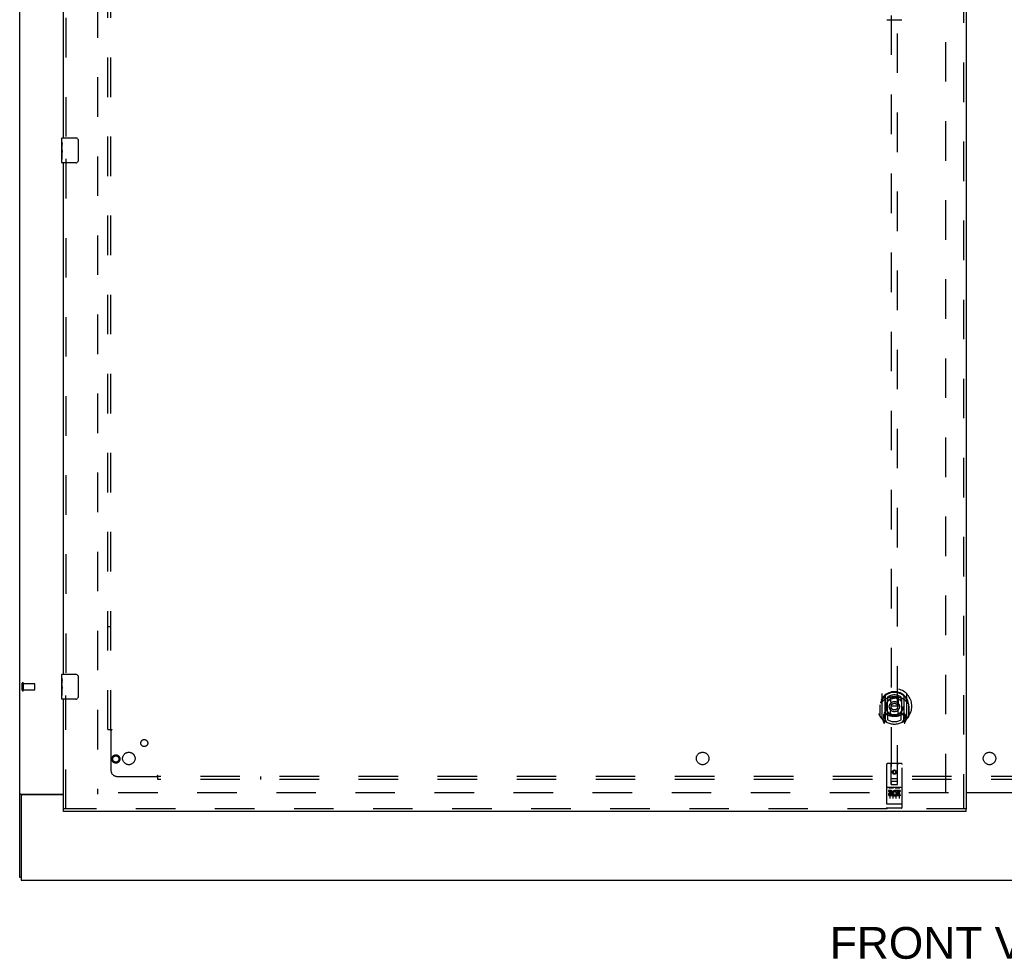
# Model space of a CAD drawing. Header units: inches. Extents: x 0 to 288, y 0 to 186.
# Tile 4 of 73: x 60 to 99, y 52 to 89. Entities that reach past the tile are written whole.
import ezdxf

# ---------------------------------------------------------------- set-up
doc = ezdxf.new("R2010")
doc.units = ezdxf.units.IN
doc.header["$LTSCALE"] = 15.847458
doc.header["$MEASUREMENT"] = 0
doc.linetypes.add('HIDDEN', pattern=[0.2, 0.1, -0.1])
doc.layers.get('0').update_dxf_attribs({"linetype": 'CONTINUOUS'})
for name, color, linetype in [('DEFAULT_2', 8, 'HIDDEN'), ('DIMENSIONS', 7, 'CONTINUOUS'), ('LEFTHAND_DOOR_ASSEMBLY', 7, 'CONTINUOUS'), ('SUBPANEL', 7, 'CONTINUOUS')]:
    doc.layers.add(name, color=color, linetype=linetype)
doc.styles.get("Standard").update_dxf_attribs({"font": 'arial.ttf'})

msp = doc.modelspace()

# ---------------------------------------------------------------- linework, layer by layer
at = {"color": 3, "linetype": 'Continuous'}
for p, q in [((59.806, 54.933), (59.806, 134.725)), ((59.846, 58.277), (61.556, 58.277)), ((59.858, 58.186), (59.858, 54.829)), ((61.556, 58.246), (59.918, 58.246)), ((97.743, 58.344), (99.618, 58.344)), ((99.618, 58.329), (97.743, 58.329)), ((59.858, 54.829), (137.504, 54.829))]:
    msp.add_line(p, q, dxfattribs=at)
at = {"color": 7, "linetype": 'Continuous'}
for p, q in [((59.91, 58.246), (59.806, 58.246)), ((59.91, 58.245), (59.91, 58.246)), ((59.858, 54.933), (59.806, 54.933))]:
    msp.add_line(p, q, dxfattribs=at)
at = {"color": 3, "linetype": 'Continuous'}
msp.add_lwpolyline([(59.846, 58.277), (59.844, 58.275), (59.842, 58.274), (59.84, 58.272), (59.837, 58.271), (59.834, 58.269), (59.831, 58.268), (59.828, 58.266), (59.825, 58.265), (59.823, 58.263), (59.82, 58.262), (59.817, 58.26), (59.815, 58.259), (59.812, 58.257), (59.81, 58.255), (59.809, 58.254), (59.807, 58.252), (59.807, 58.25), (59.806, 58.249), (59.806, 58.247), (59.806, 58.246)], dxfattribs=at)
at = {"color": 7, "linetype": 'Continuous'}
for points in [[(59.928, 58.277), (59.928, 58.275), (59.928, 58.274), (59.928, 58.272), (59.928, 58.271), (59.927, 58.269), (59.926, 58.267), (59.925, 58.265), (59.924, 58.264), (59.922, 58.262), (59.921, 58.261), (59.919, 58.259), (59.918, 58.258), (59.916, 58.257), (59.914, 58.255), (59.913, 58.254), (59.912, 58.252), (59.911, 58.251), (59.91, 58.249)], [(59.91, 58.249), (59.91, 58.248), (59.91, 58.246)]]:
    msp.add_lwpolyline(points, dxfattribs=at)
at = {"color": 3, "linetype": 'Continuous'}
msp.add_arc((59.918, 58.186), 0.06, 90, 180, dxfattribs=at)
at = {"layer": 'DEFAULT_2', "color": 8, "linetype": 'HIDDEN'}
for p, q in [((62.931, 131.381), (62.931, 58.277)), ((96.931, 58.308), (96.931, 131.35)), ((59.91, 62.437), (59.91, 62.721)), ((59.953, 62.437), (59.953, 62.721)), ((59.953, 62.703), (60.4, 62.703)), ((59.953, 62.455), (60.4, 62.455)), ((60.41, 62.465), (60.41, 62.693)), ((97.035, 58.329), (62.945, 58.329))]:
    msp.add_line(p, q, dxfattribs=at)
for centre, radius, start, end in [((59.931, 62.721), 0.0215, 360, 180), ((59.931, 62.437), 0.0215, 180, 0), ((60.4, 62.693), 0.01, 360, 90), ((60.4, 62.465), 0.01, 270, 0)]:
    msp.add_arc(centre, radius, start, end, dxfattribs=at)
at = {"layer": 'LEFTHAND_DOOR_ASSEMBLY', "color": 8, "linetype": 'HIDDEN'}
for p, q in [((97.639, 131.975), (97.639, 57.683)), ((61.66, 105.234), (61.66, 84.424)), ((94.743, 92.658), (94.743, 58.656)), ((94.993, 58.656), (94.993, 92.658)), ((61.66, 83.734), (61.66, 62.924)), ((61.66, 57.683), (61.66, 62.234)), ((94.368, 62.284), (94.368, 61.317)), ((94.486, 62.23), (94.486, 61.214)), ((94.493, 62.205), (94.493, 61.202)), ((94.586, 61.482), (94.586, 62.113)), ((94.593, 62.166), (94.593, 62.063)), ((94.705, 62.14), (94.736, 61.8)), ((95.031, 62.14), (95.001, 61.8)), ((95.143, 62.063), (95.143, 62.166)), ((95.151, 62.113), (95.151, 61.482)), ((95.243, 62.205), (95.243, 61.202)), ((95.251, 62.23), (95.251, 61.214)), ((95.368, 61.317), (95.368, 62.284)), ((94.286, 61.8), (94.301, 61.8)), ((94.286, 61.8), (94.286, 61.412)), ((94.293, 61.847), (94.293, 61.85)), ((94.293, 61.389), (94.293, 61.847)), ((94.705, 61.456), (94.736, 61.8)), ((95.001, 61.8), (94.736, 61.8)), ((95.031, 61.456), (95.001, 61.8)), ((95.451, 61.8), (95.436, 61.8)), ((95.443, 61.847), (95.443, 61.85)), ((95.443, 61.389), (95.443, 61.847)), ((95.451, 61.8), (95.451, 61.412)), ((94.372, 61.306), (94.443, 61.13)), ((94.486, 61.471), (94.426, 61.471)), ((94.426, 61.471), (94.426, 61.321)), ((94.426, 61.321), (94.493, 61.321)), ((94.463, 61.375), (94.434, 61.329)), ((94.464, 61.211), (94.469, 61.207)), ((94.471, 61.133), (94.486, 61.214)), ((94.563, 61.152), (94.493, 61.261)), ((94.496, 61.434), (94.496, 61.227)), ((94.586, 61.472), (94.513, 61.472)), ((94.581, 61.454), (94.516, 61.454)), ((94.593, 61.502), (94.593, 61.249)), ((95.143, 61.249), (95.143, 61.502)), ((95.223, 61.472), (95.151, 61.472)), ((95.221, 61.454), (95.155, 61.454)), ((95.243, 61.261), (95.173, 61.152)), ((95.241, 61.227), (95.241, 61.434)), ((95.243, 61.321), (95.311, 61.321)), ((95.311, 61.471), (95.251, 61.471)), ((95.251, 61.214), (95.265, 61.133)), ((95.271, 61.21), (95.272, 61.21)), ((95.272, 61.21), (95.272, 61.211)), ((95.272, 61.21), (95.272, 61.211)), ((95.302, 61.329), (95.273, 61.375)), ((95.293, 61.13), (95.364, 61.306)), ((95.311, 61.321), (95.311, 61.471)), ((94.556, 59.466), (94.556, 57.741)), ((95.151, 59.496), (94.586, 59.496)), ((94.742, 58.656), (94.738, 59.466)), ((94.868, 59.229), (94.806, 59.193)), ((94.868, 59.217), (94.816, 59.187)), ((94.931, 59.193), (94.868, 59.229)), ((94.868, 59.229), (94.868, 59.217)), ((94.921, 59.187), (94.868, 59.217)), ((94.995, 58.656), (94.998, 59.466)), ((95.181, 57.741), (95.181, 59.466)), ((94.74, 58.906), (94.996, 58.906)), ((94.806, 59.193), (94.816, 59.187)), ((94.806, 59.193), (94.806, 59.12)), ((94.806, 59.12), (94.816, 59.126)), ((94.806, 59.12), (94.868, 59.084)), ((94.816, 59.187), (94.816, 59.126)), ((94.816, 59.126), (94.868, 59.096)), ((94.868, 59.096), (94.921, 59.126)), ((94.868, 59.084), (94.931, 59.12)), ((94.868, 59.084), (94.868, 59.096)), ((94.931, 59.193), (94.921, 59.187)), ((94.921, 59.126), (94.921, 59.187)), ((94.931, 59.12), (94.921, 59.126)), ((94.931, 59.12), (94.931, 59.193)), ((95.151, 58.539), (94.586, 58.539)), ((94.724, 58.417), (94.631, 58.417)), ((94.631, 58.417), (94.631, 58.375)), ((94.657, 58.523), (94.829, 58.523)), ((94.742, 58.656), (94.743, 58.656)), ((94.743, 58.656), (94.993, 58.656)), ((94.953, 58.781), (94.783, 58.781)), ((94.907, 58.523), (95.079, 58.523)), ((95.1, 58.417), (94.944, 58.417)), ((94.944, 58.417), (94.944, 58.405)), ((94.993, 58.656), (94.995, 58.656)), ((95.1, 58.417), (95.1, 58.375)), ((94.724, 58.375), (94.631, 58.375)), ((94.681, 58.408), (94.681, 58.102)), ((94.728, 58.331), (94.681, 58.331)), ((94.724, 58.29), (94.695, 58.29)), ((94.787, 58.246), (94.695, 58.246)), ((94.787, 58.204), (94.695, 58.204)), ((94.787, 58.246), (94.787, 58.204)), ((94.806, 58.408), (94.806, 58.102)), ((94.919, 58.252), (94.936, 58.213)), ((94.931, 58.408), (94.931, 58.102)), ((94.944, 58.382), (94.931, 58.363)), ((94.94, 58.407), (94.944, 58.405)), ((94.944, 58.382), (94.944, 58.204)), ((95.1, 58.204), (94.944, 58.204)), ((95.1, 58.375), (94.986, 58.375)), ((94.986, 58.375), (94.986, 58.331)), ((95.079, 58.331), (94.986, 58.331)), ((95.079, 58.289), (94.986, 58.289)), ((94.986, 58.289), (94.986, 58.246)), ((95.1, 58.246), (94.986, 58.246)), ((95.056, 58.408), (95.056, 58.102)), ((95.079, 58.331), (95.079, 58.289)), ((95.1, 58.246), (95.1, 58.204)), ((97.743, 57.683), (61.556, 57.683)), ((94.574, 57.87), (94.573, 57.87)), ((94.573, 57.87), (94.573, 57.87)), ((94.575, 57.87), (94.574, 57.87)), ((94.576, 57.87), (94.575, 57.87)), ((94.577, 57.87), (94.576, 57.87)), ((94.576, 57.87), (94.576, 57.87)), ((94.578, 57.87), (94.577, 57.87)), ((94.579, 57.869), (94.578, 57.87)), ((94.58, 57.869), (94.579, 57.869)), ((94.581, 57.869), (94.58, 57.869)), ((94.582, 57.869), (94.581, 57.869)), ((94.581, 57.869), (94.581, 57.869)), ((94.583, 57.869), (94.582, 57.869)), ((94.584, 57.869), (94.583, 57.869)), ((94.585, 57.869), (94.584, 57.869)), ((94.586, 57.869), (94.585, 57.869)), ((95.151, 57.869), (94.586, 57.869)), ((95.151, 57.711), (94.586, 57.711)), ((95.151, 57.869), (95.152, 57.869)), ((95.152, 57.869), (95.153, 57.869)), ((95.153, 57.869), (95.154, 57.869)), ((95.153, 57.869), (95.153, 57.869)), ((95.154, 57.869), (95.155, 57.869)), ((95.155, 57.869), (95.156, 57.869)), ((95.156, 57.869), (95.157, 57.869)), ((95.157, 57.869), (95.158, 57.869)), ((95.158, 57.87), (95.159, 57.87)), ((95.158, 57.869), (95.158, 57.87)), ((95.159, 57.87), (95.16, 57.87)), ((95.16, 57.87), (95.161, 57.87)), ((95.161, 57.87), (95.162, 57.87)), ((95.162, 57.87), (95.163, 57.87)), ((95.162, 57.87), (95.162, 57.87)), ((95.163, 57.87), (95.164, 57.87)), ((95.164, 57.87), (95.165, 57.87))]:
    msp.add_line(p, q, dxfattribs=at)
at = {"layer": 'LEFTHAND_DOOR_ASSEMBLY', "color": 3, "linetype": 'Continuous'}
for p, q in [((97.743, 131.975), (97.743, 57.683)), ((61.556, 84.579), (61.556, 105.079)), ((61.556, 63.079), (61.556, 83.579)), ((61.556, 57.683), (61.556, 62.079)), ((97.743, 57.579), (61.556, 57.579))]:
    msp.add_line(p, q, dxfattribs=at)
at = {"layer": 'LEFTHAND_DOOR_ASSEMBLY', "color": 7, "linetype": 'Continuous'}
for p, q in [((94.568, 89.317), (95.168, 89.317)), ((61.496, 84.418), (61.496, 84.564)), ((61.511, 84.579), (62.051, 84.579)), ((62.15, 84.479), (62.15, 83.679)), ((61.496, 84.16), (61.496, 84.417)), ((61.501, 84.362), (61.496, 84.362)), ((61.496, 84.194), (61.502, 84.194)), ((61.496, 83.594), (61.496, 84.158)), ((61.497, 84.131), (61.496, 84.131)), ((61.502, 84.194), (61.502, 84.33)), ((61.496, 83.999), (61.501, 83.999)), ((61.496, 83.963), (61.502, 83.963)), ((61.496, 83.9), (61.502, 83.9)), ((61.496, 83.733), (61.502, 83.733)), ((61.502, 83.733), (61.502, 83.963)), ((62.051, 83.579), (61.511, 83.579)), ((61.496, 62.918), (61.496, 63.064)), ((61.496, 62.66), (61.496, 62.917)), ((61.501, 62.862), (61.496, 62.862)), ((61.502, 62.694), (61.502, 62.83)), ((61.511, 63.079), (62.051, 63.079)), ((62.15, 62.979), (62.15, 62.179)), ((61.496, 62.694), (61.502, 62.694)), ((61.496, 62.094), (61.496, 62.658)), ((61.497, 62.631), (61.496, 62.631)), ((61.496, 62.499), (61.501, 62.499)), ((61.496, 62.463), (61.502, 62.463)), ((61.496, 62.4), (61.502, 62.4)), ((61.502, 62.233), (61.502, 62.463)), ((61.496, 62.233), (61.502, 62.233)), ((62.051, 62.079), (61.511, 62.079)), ((61.556, 57.579), (61.556, 57.683)), ((97.743, 57.579), (97.743, 57.683))]:
    msp.add_line(p, q, dxfattribs=at)
for points in [[(62.144, 84.515), (62.146, 84.509), (62.147, 84.503), (62.149, 84.497), (62.15, 84.491), (62.15, 84.485), (62.15, 84.479)], [(61.496, 84.418), (61.496, 84.414), (61.496, 84.41), (61.497, 84.404), (61.498, 84.391)], [(61.496, 84.16), (61.496, 84.152), (61.496, 84.143), (61.497, 84.133)], [(61.497, 84.133), (61.5, 84.099), (61.501, 84.087), (61.501, 84.075), (61.502, 84.062), (61.502, 84.05), (61.502, 84.037), (61.502, 84.024), (61.502, 84.011), (61.501, 83.999), (61.501, 83.986), (61.5, 83.974)], [(61.498, 84.391), (61.499, 84.384), (61.5, 84.375), (61.501, 84.367)], [(61.501, 84.367), (61.502, 84.358), (61.502, 84.349), (61.502, 84.34), (61.502, 84.33)], [(62.15, 83.679), (62.15, 83.672), (62.15, 83.666), (62.149, 83.66), (62.147, 83.654), (62.146, 83.648), (62.144, 83.643)], [(61.496, 62.918), (61.496, 62.914), (61.496, 62.91), (61.497, 62.904), (61.498, 62.891)], [(61.498, 62.891), (61.499, 62.884), (61.5, 62.875), (61.501, 62.867)], [(61.501, 62.867), (61.502, 62.858), (61.502, 62.849), (61.502, 62.84), (61.502, 62.83)], [(62.144, 63.015), (62.146, 63.009), (62.147, 63.003), (62.149, 62.997), (62.15, 62.991), (62.15, 62.985), (62.15, 62.979)], [(61.496, 62.66), (61.496, 62.652), (61.496, 62.643), (61.497, 62.633)], [(61.497, 62.633), (61.5, 62.599), (61.501, 62.587), (61.501, 62.575), (61.502, 62.562), (61.502, 62.55), (61.502, 62.537), (61.502, 62.524), (61.502, 62.511), (61.501, 62.499), (61.501, 62.486), (61.5, 62.474)], [(62.15, 62.179), (62.15, 62.172), (62.15, 62.166), (62.149, 62.16), (62.147, 62.154), (62.146, 62.148), (62.144, 62.143)]]:
    msp.add_lwpolyline(points, dxfattribs=at)
at = {"layer": 'LEFTHAND_DOOR_ASSEMBLY', "color": 8, "linetype": 'HIDDEN'}
for points in [[(94.414, 62.015), (94.412, 62.014), (94.411, 62.013), (94.409, 62.011), (94.408, 62.01), (94.406, 62.008), (94.404, 62.007), (94.403, 62.005), (94.401, 62.003), (94.399, 62.001), (94.397, 62), (94.395, 61.998), (94.394, 61.996), (94.392, 61.994), (94.39, 61.991), (94.388, 61.989), (94.386, 61.987), (94.384, 61.984), (94.382, 61.982), (94.38, 61.979), (94.377, 61.976), (94.375, 61.973), (94.373, 61.971), (94.371, 61.967), (94.368, 61.964), (94.366, 61.961), (94.363, 61.957), (94.361, 61.954), (94.358, 61.95), (94.356, 61.946), (94.353, 61.942), (94.35, 61.938), (94.348, 61.933), (94.345, 61.929), (94.342, 61.924), (94.339, 61.919), (94.336, 61.914)], [(94.68, 62.157), (94.685, 62.159), (94.691, 62.16), (94.696, 62.161), (94.702, 62.163), (94.707, 62.164), (94.713, 62.165), (94.718, 62.167), (94.724, 62.168), (94.729, 62.169), (94.735, 62.17), (94.74, 62.171), (94.746, 62.172), (94.751, 62.173), (94.757, 62.174), (94.762, 62.175), (94.768, 62.176), (94.773, 62.176), (94.779, 62.177), (94.784, 62.178), (94.79, 62.178), (94.795, 62.179), (94.801, 62.18), (94.807, 62.18), (94.812, 62.181), (94.818, 62.181), (94.823, 62.181), (94.829, 62.182), (94.834, 62.182), (94.84, 62.182), (94.846, 62.182), (94.851, 62.183), (94.857, 62.183), (94.862, 62.183), (94.868, 62.183), (94.874, 62.183), (94.879, 62.183), (94.885, 62.183), (94.89, 62.182), (94.896, 62.182), (94.902, 62.182), (94.907, 62.182), (94.913, 62.181), (94.918, 62.181), (94.924, 62.181), (94.93, 62.18), (94.935, 62.18), (94.941, 62.179), (94.946, 62.178), (94.952, 62.178), (94.957, 62.177), (94.963, 62.176), (94.968, 62.176), (94.974, 62.175), (94.98, 62.174), (94.985, 62.173), (94.991, 62.172), (94.996, 62.171), (95.002, 62.17), (95.007, 62.169), (95.013, 62.168), (95.018, 62.167), (95.023, 62.165), (95.029, 62.164), (95.034, 62.163), (95.04, 62.161), (95.045, 62.16), (95.051, 62.159), (95.056, 62.157)], [(95.401, 61.914), (95.397, 61.919), (95.394, 61.924), (95.391, 61.929), (95.389, 61.933), (95.386, 61.938), (95.383, 61.942), (95.38, 61.946), (95.378, 61.95), (95.375, 61.954), (95.373, 61.957), (95.37, 61.961), (95.368, 61.964), (95.366, 61.967), (95.363, 61.97), (95.361, 61.973), (95.359, 61.976), (95.357, 61.979), (95.354, 61.982), (95.352, 61.984), (95.35, 61.987), (95.348, 61.989), (95.346, 61.991), (95.344, 61.994), (95.343, 61.996), (95.341, 61.998), (95.339, 62), (95.337, 62.001), (95.335, 62.003), (95.334, 62.005), (95.332, 62.007), (95.33, 62.008), (95.329, 62.01), (95.327, 62.011), (95.325, 62.013), (95.324, 62.014), (95.322, 62.015)], [(94.651, 58.522), (94.651, 58.522), (94.651, 58.522), (94.651, 58.522), (94.651, 58.522), (94.651, 58.522), (94.651, 58.522), (94.651, 58.522), (94.651, 58.522), (94.651, 58.522), (94.651, 58.522), (94.652, 58.523), (94.652, 58.523), (94.652, 58.523), (94.652, 58.523), (94.652, 58.523), (94.652, 58.523), (94.652, 58.523), (94.652, 58.523), (94.653, 58.523), (94.653, 58.523), (94.653, 58.523), (94.653, 58.523), (94.653, 58.523), (94.653, 58.523), (94.653, 58.523), (94.654, 58.523), (94.654, 58.523), (94.654, 58.523), (94.654, 58.523), (94.654, 58.523), (94.654, 58.523), (94.654, 58.523), (94.655, 58.523), (94.655, 58.523), (94.655, 58.523), (94.655, 58.523), (94.655, 58.523), (94.656, 58.523), (94.656, 58.523), (94.656, 58.523), (94.656, 58.523), (94.656, 58.523), (94.657, 58.523), (94.657, 58.523), (94.657, 58.523)], [(94.829, 58.523), (94.829, 58.523), (94.829, 58.523), (94.83, 58.523), (94.83, 58.523), (94.83, 58.523), (94.83, 58.523), (94.83, 58.523), (94.831, 58.523), (94.831, 58.523), (94.831, 58.523), (94.831, 58.523), (94.831, 58.523), (94.831, 58.523), (94.832, 58.523), (94.832, 58.523), (94.832, 58.523), (94.832, 58.523), (94.832, 58.523), (94.832, 58.523), (94.833, 58.523), (94.833, 58.523), (94.833, 58.523), (94.833, 58.523), (94.833, 58.523), (94.833, 58.523), (94.833, 58.523), (94.834, 58.523), (94.834, 58.523), (94.834, 58.523), (94.834, 58.523), (94.834, 58.523), (94.834, 58.523), (94.834, 58.523), (94.834, 58.523), (94.834, 58.523), (94.835, 58.522), (94.835, 58.522), (94.835, 58.522), (94.835, 58.522), (94.835, 58.522), (94.835, 58.522), (94.835, 58.522), (94.835, 58.522), (94.835, 58.522), (94.835, 58.522), (94.836, 58.522)], [(94.901, 58.522), (94.901, 58.522), (94.901, 58.522), (94.901, 58.522), (94.901, 58.522), (94.901, 58.522), (94.901, 58.522), (94.901, 58.522), (94.901, 58.522), (94.901, 58.522), (94.902, 58.522), (94.902, 58.523), (94.902, 58.523), (94.902, 58.523), (94.902, 58.523), (94.902, 58.523), (94.902, 58.523), (94.902, 58.523), (94.902, 58.523), (94.903, 58.523), (94.903, 58.523), (94.903, 58.523), (94.903, 58.523), (94.903, 58.523), (94.903, 58.523), (94.903, 58.523), (94.904, 58.523), (94.904, 58.523), (94.904, 58.523), (94.904, 58.523), (94.904, 58.523), (94.904, 58.523), (94.904, 58.523), (94.905, 58.523), (94.905, 58.523), (94.905, 58.523), (94.905, 58.523), (94.905, 58.523), (94.906, 58.523), (94.906, 58.523), (94.906, 58.523), (94.906, 58.523), (94.906, 58.523), (94.907, 58.523), (94.907, 58.523), (94.907, 58.523)], [(95.079, 58.523), (95.079, 58.523), (95.079, 58.523), (95.08, 58.523), (95.08, 58.523), (95.08, 58.523), (95.08, 58.523), (95.08, 58.523), (95.081, 58.523), (95.081, 58.523), (95.081, 58.523), (95.081, 58.523), (95.081, 58.523), (95.081, 58.523), (95.082, 58.523), (95.082, 58.523), (95.082, 58.523), (95.082, 58.523), (95.082, 58.523), (95.082, 58.523), (95.083, 58.523), (95.083, 58.523), (95.083, 58.523), (95.083, 58.523), (95.083, 58.523), (95.083, 58.523), (95.083, 58.523), (95.084, 58.523), (95.084, 58.523), (95.084, 58.523), (95.084, 58.523), (95.084, 58.523), (95.084, 58.523), (95.084, 58.523), (95.084, 58.523), (95.084, 58.523), (95.085, 58.522), (95.085, 58.522), (95.085, 58.522), (95.085, 58.522), (95.085, 58.522), (95.085, 58.522), (95.085, 58.522), (95.085, 58.522), (95.085, 58.522), (95.085, 58.522), (95.086, 58.522)], [(94.573, 57.87), (94.572, 57.87), (94.571, 57.87), (94.571, 57.87), (94.571, 57.87), (94.57, 57.87), (94.57, 57.87), (94.57, 57.87), (94.569, 57.87), (94.569, 57.871), (94.569, 57.871), (94.568, 57.871), (94.568, 57.871), (94.568, 57.871), (94.567, 57.871), (94.567, 57.871), (94.567, 57.871), (94.566, 57.871), (94.566, 57.871), (94.566, 57.871), (94.565, 57.871), (94.565, 57.871), (94.565, 57.871), (94.564, 57.871), (94.564, 57.872), (94.564, 57.872), (94.563, 57.872), (94.563, 57.872), (94.563, 57.872), (94.563, 57.872), (94.562, 57.872), (94.562, 57.872), (94.562, 57.872), (94.562, 57.872), (94.561, 57.872), (94.561, 57.872), (94.561, 57.872), (94.561, 57.873), (94.56, 57.873), (94.56, 57.873), (94.56, 57.873), (94.56, 57.873), (94.559, 57.873), (94.559, 57.873), (94.559, 57.873), (94.559, 57.873), (94.559, 57.873), (94.559, 57.873), (94.558, 57.874), (94.558, 57.874), (94.558, 57.874), (94.558, 57.874), (94.558, 57.874), (94.558, 57.874), (94.557, 57.874), (94.557, 57.874), (94.557, 57.874), (94.557, 57.874), (94.557, 57.875), (94.557, 57.875), (94.557, 57.875), (94.556, 57.875), (94.556, 57.875), (94.556, 57.875), (94.556, 57.875), (94.556, 57.875), (94.556, 57.875), (94.556, 57.875), (94.556, 57.876), (94.556, 57.876), (94.556, 57.876), (94.556, 57.876), (94.556, 57.876), (94.556, 57.876), (94.556, 57.876), (94.556, 57.876), (94.556, 57.876), (94.556, 57.876), (94.556, 57.877), (94.556, 57.877)], [(95.165, 57.87), (95.165, 57.87), (95.165, 57.87), (95.166, 57.87), (95.166, 57.87), (95.167, 57.87), (95.167, 57.87), (95.167, 57.871), (95.168, 57.871), (95.168, 57.871), (95.168, 57.871), (95.169, 57.871), (95.169, 57.871), (95.169, 57.871), (95.17, 57.871), (95.17, 57.871), (95.17, 57.871), (95.171, 57.871), (95.171, 57.871), (95.171, 57.871), (95.171, 57.871), (95.172, 57.871), (95.172, 57.872), (95.172, 57.872), (95.173, 57.872), (95.173, 57.872), (95.173, 57.872), (95.173, 57.872), (95.174, 57.872), (95.174, 57.872), (95.174, 57.872), (95.175, 57.872), (95.175, 57.872), (95.175, 57.872), (95.175, 57.872), (95.175, 57.873), (95.176, 57.873), (95.176, 57.873), (95.176, 57.873), (95.176, 57.873), (95.177, 57.873), (95.177, 57.873), (95.177, 57.873), (95.177, 57.873), (95.177, 57.873), (95.178, 57.873), (95.178, 57.874), (95.178, 57.874), (95.178, 57.874), (95.178, 57.874), (95.178, 57.874), (95.179, 57.874), (95.179, 57.874), (95.179, 57.874), (95.179, 57.874), (95.179, 57.874), (95.179, 57.875), (95.179, 57.875), (95.179, 57.875), (95.18, 57.875), (95.18, 57.875), (95.18, 57.875), (95.18, 57.875), (95.18, 57.875), (95.18, 57.875), (95.18, 57.875), (95.18, 57.876), (95.18, 57.876), (95.18, 57.876), (95.18, 57.876), (95.18, 57.876), (95.18, 57.876), (95.18, 57.876), (95.18, 57.876), (95.181, 57.876), (95.181, 57.876), (95.181, 57.877), (95.181, 57.877)]]:
    msp.add_lwpolyline(points, dxfattribs=at)
for centre, radius in [((94.868, 61.782), 0.35), ((94.868, 61.782), 0.335), ((94.868, 61.782), 0.205), ((94.868, 61.782), 0.133), ((63.66, 59.683), 0.164), ((63.66, 59.683), 0.124), ((94.868, 59.156), 0.085), ((94.868, 59.156), 0.0845)]:
    msp.add_circle(centre, radius, dxfattribs=at)
at = {"layer": 'LEFTHAND_DOOR_ASSEMBLY', "color": 7, "linetype": 'Continuous'}
for centre, radius, start, end in [((61.511, 84.564), 0.015, 90, 180), ((62.051, 84.479), 0.1, 21.1999, 90), ((61.511, 83.594), 0.015, 180, 270), ((62.051, 83.679), 0.1, 270, 338.7946), ((61.511, 63.064), 0.015, 90, 180), ((62.051, 62.979), 0.1, 21.1999, 90), ((61.511, 62.094), 0.015, 180, 270), ((62.051, 62.179), 0.1, 270, 338.7946)]:
    msp.add_arc(centre, radius, start, end, dxfattribs=at)
at = {"layer": 'LEFTHAND_DOOR_ASSEMBLY', "color": 8, "linetype": 'HIDDEN'}
for centre, radius, start, end in [((94.868, 61.8), 0.7, 305.5126, 234.4874), ((94.868, 61.798), 0.583, 0.2464, 179.7536), ((94.868, 61.772), 0.58, 7.6622, 172.3378), ((94.383, 62.284), 0.015, 135.0748, 180), ((94.868, 61.483), 0.7, 49.529, 130.471), ((94.501, 62.23), 0.015, 130.3587, 180), ((94.513, 62.205), 0.02, 129.3378, 179.9984), ((94.601, 62.113), 0.015, 112.9863, 180), ((94.868, 61.772), 0.48, 55.0461, 124.9539), ((94.623, 62.063), 0.03, 180, 311.1261), ((94.868, 61.782), 0.343, 48.8739, 131.1261), ((94.685, 62.138), 0.02, 5.0796, 105.5752), ((95.051, 62.138), 0.02, 74.4248, 174.9204), ((95.113, 62.063), 0.03, 228.8739, 360), ((95.136, 62.113), 0.015, 0, 67.0137), ((95.223, 62.205), 0.02, 0, 50.6594), ((95.236, 62.23), 0.015, 0, 49.6413), ((95.353, 62.284), 0.015, 0, 44.9252), ((94.313, 61.847), 0.02, 172.3378, 180), ((95.423, 61.847), 0.02, 0, 7.6622), ((94.313, 61.389), 0.02, 180, 215.2961), ((94.868, 61.782), 0.7, 215.2961, 324.7039), ((94.383, 61.317), 0.015, 180, 224.9252), ((94.438, 61.326), 0.005, 147.3208, 270), ((94.868, 62.113), 0.7, 233.2319, 306.7681), ((94.473, 61.247), 0.02, 234.4874, 360), ((94.305, 61.476), 0.188, 327.3208, 360), ((94.476, 61.227), 0.02, 234.7457, 360), ((94.513, 61.452), 0.02, 90, 180), ((94.513, 61.202), 0.02, 180, 238.5295), ((94.516, 61.434), 0.02, 90, 180), ((94.581, 61.434), 0.02, 66.536, 90), ((94.601, 61.482), 0.015, 180, 247.0137), ((94.868, 62.095), 0.7, 246.536, 293.464), ((94.623, 61.502), 0.03, 48.8739, 180), ((94.868, 61.782), 0.6, 242.7204, 297.2796), ((94.868, 61.782), 0.343, 228.8739, 311.1261), ((94.685, 61.458), 0.02, 254.3869, 354.9204), ((95.051, 61.458), 0.02, 185.0796, 285.6131), ((95.113, 61.502), 0.03, 0, 131.1261), ((95.136, 61.482), 0.015, 292.9863, 360), ((95.155, 61.434), 0.02, 90, 113.464), ((95.221, 61.434), 0.02, 0, 90), ((95.223, 61.452), 0.02, 0, 90), ((95.223, 61.202), 0.02, 301.4688, 359.9992), ((95.261, 61.227), 0.02, 180, 305.2543), ((95.431, 61.476), 0.188, 180, 212.6792), ((95.263, 61.247), 0.02, 180, 305.5126), ((95.298, 61.326), 0.005, 270, 32.6792), ((95.353, 61.317), 0.015, 315.0748, 360), ((95.423, 61.389), 0.02, 324.7039, 360), ((94.457, 61.136), 0.015, 201.8041, 350), ((95.28, 61.136), 0.015, 190, 338.1959), ((94.586, 59.466), 0.03, 90, 180), ((94.708, 59.466), 0.03, 0, 90), ((95.028, 59.466), 0.03, 90, 180), ((95.151, 59.466), 0.03, 0, 90), ((94.586, 58.569), 0.03, 180, 270), ((94.724, 58.354), 0.0635, 270, 90), ((94.783, 58.741), 0.04, 90, 180), ((94.783, 58.696), 0.04, 180, 270), ((94.894, 58.311), 0.107, 64.2636, 293.4027), ((94.953, 58.741), 0.04, 0, 90), ((94.953, 58.696), 0.04, 270, 360), ((95.151, 58.569), 0.03, 270, 360), ((94.695, 58.268), 0.0644, 102.2995, 270.0775), ((94.695, 58.268), 0.0219, 89.9011, 270), ((94.724, 58.353), 0.0219, 280.307, 90), ((94.894, 58.311), 0.0639, 54.8895, 293.4026), ((94.586, 57.741), 0.03, 180, 270), ((95.151, 57.741), 0.03, 270, 360)]:
    msp.add_arc(centre, radius, start, end, dxfattribs=at)
at = {"layer": 'LEFTHAND_DOOR_ASSEMBLY', "color": 7, "linetype": 'Continuous'}
for centre in [(61.759, 83.995), (61.759, 62.495)]:
    msp.add_ellipse(centre, major_axis=(0.263, 0), ratio=0.432808, start_param=-3.141593, end_param=-2.961605, dxfattribs=at)
at = {"layer": 'SUBPANEL', "color": 8, "linetype": 'HIDDEN'}
for p, q in [((63.337, 60.86), (63.337, 128.798)), ((63.462, 60.86), (63.462, 128.798)), ((63.462, 64.985), (63.337, 64.985)), ((63.337, 60.86), (63.423, 60.86)), ((63.423, 60.86), (63.503, 60.86)), ((63.443, 60.843), (63.45, 60.836)), ((63.462, 60.825), (63.462, 59.235)), ((63.712, 58.985), (65.301, 58.985)), ((65.337, 58.946), (65.337, 59.026)), ((132.024, 58.985), (65.337, 58.985)), ((65.337, 58.86), (65.337, 58.946)), ((132.024, 58.86), (65.337, 58.86)), ((69.462, 58.985), (69.462, 58.86))]:
    msp.add_line(p, q, dxfattribs=at)
for points in [[(63.423, 60.86), (63.426, 60.858), (63.428, 60.856), (63.43, 60.855), (63.432, 60.853), (63.434, 60.851), (63.436, 60.85), (63.438, 60.848), (63.44, 60.846), (63.441, 60.845), (63.443, 60.843)], [(63.45, 60.836), (63.452, 60.834), (63.454, 60.832), (63.456, 60.83), (63.458, 60.828), (63.46, 60.826), (63.462, 60.825)], [(63.476, 60.834), (63.473, 60.833), (63.47, 60.831), (63.468, 60.829), (63.466, 60.828), (63.464, 60.826), (63.462, 60.825)], [(63.503, 60.86), (63.502, 60.858), (63.501, 60.856), (63.5, 60.854), (63.499, 60.853), (63.498, 60.851), (63.496, 60.849), (63.495, 60.848), (63.493, 60.846), (63.491, 60.844), (63.489, 60.843), (63.487, 60.842), (63.485, 60.84), (63.483, 60.839), (63.481, 60.837), (63.476, 60.834)], [(65.314, 59.004), (65.311, 58.999), (65.309, 58.996), (65.308, 58.994), (65.306, 58.991), (65.305, 58.989), (65.303, 58.987), (65.301, 58.985)], [(65.315, 58.971), (65.313, 58.973), (65.311, 58.975), (65.309, 58.978), (65.307, 58.98), (65.305, 58.981), (65.303, 58.983), (65.301, 58.985)], [(65.337, 59.026), (65.335, 59.025), (65.333, 59.024), (65.331, 59.023), (65.329, 59.022), (65.328, 59.021), (65.326, 59.02), (65.324, 59.018), (65.323, 59.016), (65.321, 59.014), (65.32, 59.013), (65.318, 59.011), (65.317, 59.008), (65.315, 59.006), (65.314, 59.004)], [(65.337, 58.946), (65.335, 58.949), (65.333, 58.951), (65.332, 58.953), (65.33, 58.956), (65.328, 58.958), (65.326, 58.959), (65.325, 58.961), (65.323, 58.963), (65.321, 58.965), (65.32, 58.966), (65.315, 58.971)]]:
    msp.add_lwpolyline(points, dxfattribs=at)
for centre, radius in [((64.799, 60.322), 0.141), ((64.181, 59.704), 0.25), ((87.181, 59.704), 0.25), ((98.681, 59.704), 0.25)]:
    msp.add_circle(centre, radius, dxfattribs=at)
msp.add_arc((63.712, 59.235), 0.25, 180, 270, dxfattribs=at)

# ---------------------------------------------------------------- texts
at = {"layer": 'DIMENSIONS', "color": 2, "linetype": 'Continuous', "insert": (97.852, 52.947), "char_height": 1.2712, "width": 11.12406, "attachment_point": 2, "line_spacing_factor": 0.9}
msp.add_mtext('FRONT VIEW', dxfattribs=at)

doc.saveas('drawing.dxf')
